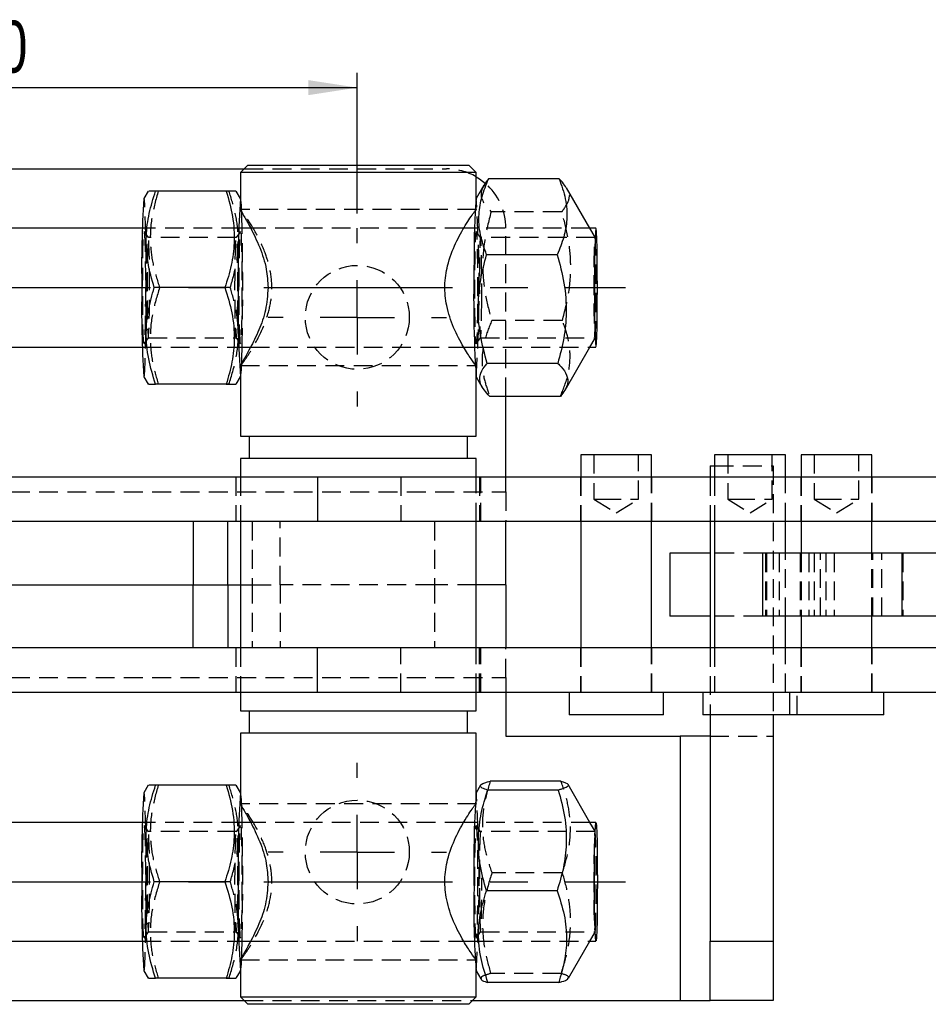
# Model space of a CAD drawing. Extents: x 30 to 368, y 7 to 290.
# Tile 5 of 13: x 161 to 222, y 125 to 191. Entities that reach past the tile are written whole.
import ezdxf

# ---------------------------------------------------------------- set-up
doc = ezdxf.new("R2010")
doc.units = 0
doc.linetypes.add('CENTERX2', pattern=[20.32, 12.7, -2.54, 2.54, -2.54])
doc.linetypes.add('HIDDEN', pattern=[1.905, 1.27, -0.635])
doc.layers.get('0').update_dxf_attribs({"linetype": 'CONTINUOUS'})
doc.styles.add('SLDTEXTSTYLE0', font='TXT', dxfattribs={"width": 0.75})
doc.dimstyles.new('SLDDIMSTYLE2', dxfattribs={"dimtxt": 3.5, "dimasz": 3.302, "dimexe": 0, "dimexo": 0.0625, "dimgap": 0.875, "dimtad": 1, "dimdec": 3, "dimrnd": 1e-09, "dimzin": 12, "dimtxsty": 'SLDTEXTSTYLE0', "dimsah": 1, "dimcen": 0.09, "dimazin": 3, "dimtfac": 1, "dimtdec": 3, "dimtofl": 0, "dimtmove": 0, "dimatfit": 3, "dimtolj": 1, "dimtzin": 12})

# ---------------------------------------------------------------- blocks, each defined once
blk = doc.blocks.new('_D_11')
at = {"color": 179, "linetype": 'CONTINUOUS'}
for p, q in [((143.925, 178.409), (143.925, 187.875)), ((183.925, 178.409), (183.925, 187.875)), ((143.925, 186.875), (183.925, 186.875))]:
    blk.add_line(p, q, dxfattribs=at)
for points in [[(143.925, 186.875), (147.227, 186.367), (147.227, 187.383)], [(183.925, 186.875), (180.623, 187.383), (180.623, 186.367)]]:
    blk.add_solid(points, dxfattribs=at)
at = {"color": 179, "linetype": 'CONTINUOUS', "insert": (157.814, 191.387, -12.97), "char_height": 3.5, "attachment_point": 1, "style": 'SLDTEXTSTYLE0'}
blk.add_mtext('40', dxfattribs=at)
blk = doc.blocks.new('SW_CENTERMARKSYMBOL_6')
at = {"color": 0, "linetype": 'CONTINUOUS'}
for p, q in [((0, 5), (0, 6)), ((0, 0), (0, 2.5)), ((-5, 0), (-6, 0)), ((0, 0), (-2.5, 0)), ((0, 0), (0, -2.5)), ((0, 0), (2.5, 0)), ((5, 0), (6, 0)), ((0, -5), (0, -6))]:
    blk.add_line(p, q, dxfattribs=at)
blk = doc.blocks.new('SW_CENTERMARKSYMBOL_7')
at = {"color": 0, "linetype": 'CONTINUOUS'}
for p, q in [((0, 5), (0, 6)), ((0, 0), (0, 2.5)), ((-5, 0), (-6, 0)), ((0, 0), (-2.5, 0)), ((0, 0), (0, -2.5)), ((0, 0), (2.5, 0)), ((5, 0), (6, 0)), ((0, -5), (0, -6))]:
    blk.add_line(p, q, dxfattribs=at)

msp = doc.modelspace()

# ---------------------------------------------------------------- linework, layer by layer
at = {"color": 7, "linetype": 'CONTINUOUS'}
for p, q in [((176.5596, 181.6592), (176.0596, 181.1593)), ((176.5596, 181.6592), (191.4346, 181.6592)), ((191.9346, 181.1593), (191.4346, 181.6592)), ((137.9249, 181.4093), (176.3096, 181.4093)), ((176.0596, 181.1593), (176.0596, 178.6014)), ((191.9346, 181.1593), (176.0596, 181.1593)), ((191.9346, 179.4186), (191.9346, 181.1593)), ((197.521, 180.7282), (192.7608, 180.7282)), ((169.8491, 179.9092), (169.5577, 179.4039)), ((175.1019, 179.9092), (170.3417, 179.9092)), ((176.0596, 179.4186), (175.7766, 179.9092)), ((192.4447, 180.3032), (191.9261, 179.4039)), ((199.5867, 177.4093), (198.0201, 180.126)), ((169.4553, 177.4093), (78.0283, 177.4093)), ((176.7443, 177.4093), (176.0619, 177.4093)), ((191.8237, 177.4093), (191.0954, 177.4093)), ((199.9923, 177.4093), (199.5847, 177.4093)), ((197.3874, 175.6283), (192.6272, 175.6283)), ((175.0108, 173.4092), (170.2507, 173.4092)), ((78.0283, 169.4093), (169.4553, 169.4093)), ((176.0619, 169.4093), (176.7412, 169.4093)), ((191.0855, 169.4093), (191.8237, 169.4093)), ((197.9179, 166.5153), (199.5867, 169.4093)), ((199.5847, 169.4093), (199.9923, 169.4093)), ((176.0596, 168.2048), (176.0596, 163.4092)), ((197.4277, 168.3093), (192.6676, 168.3093)), ((169.5577, 167.4146), (169.8491, 166.9093)), ((175.7766, 166.9093), (176.0596, 167.3999)), ((191.9261, 167.4146), (192.3425, 166.6925)), ((191.9346, 163.4092), (191.9346, 167.3999)), ((175.1019, 166.9093), (170.3417, 166.9093)), ((197.6017, 166.0903), (192.8416, 166.0903)), ((193.9249, 160.6592), (193.9249, 166.0903)), ((176.0596, 163.4092), (191.9346, 163.4092)), ((176.6471, 163.4092), (176.6471, 161.9093)), ((191.3471, 161.9093), (191.3471, 163.4092)), ((176.0596, 161.9093), (176.0596, 160.6592)), ((183.8045, 161.9093), (176.0596, 161.9093)), ((191.9346, 161.9093), (183.8045, 161.9093)), ((191.9346, 160.6592), (191.9346, 161.9093)), ((198.981, 162.1593), (198.981, 160.6592)), ((203.7435, 162.1593), (198.981, 162.1593)), ((203.7435, 160.6592), (203.7435, 162.1593)), ((207.9864, 162.1593), (207.9864, 160.6592)), ((212.7489, 162.1593), (207.9864, 162.1593)), ((212.7489, 160.6592), (212.7489, 162.1593)), ((213.8165, 162.1593), (213.8165, 160.6592)), ((218.579, 162.1593), (213.8165, 162.1593)), ((218.579, 160.6592), (218.579, 162.1593)), ((207.6749, 161.4093), (207.9864, 161.4093)), ((207.6749, 161.4093), (207.6749, 160.6592)), ((181.2523, 160.6592), (143.6126, 160.6592)), ((181.2523, 160.6592), (181.2523, 157.6593)), ((225.6219, 160.6592), (181.2523, 160.6592)), ((181.2523, 157.6593), (143.6126, 157.6593)), ((172.8767, 157.6593), (172.8767, 153.4093)), ((175.2177, 153.4093), (175.2177, 157.6593)), ((176.0596, 157.6593), (176.0596, 149.1592)), ((225.6219, 157.6593), (181.2523, 157.6593)), ((191.9346, 149.1592), (191.9346, 157.6593)), ((193.9249, 153.4093), (193.9249, 157.6593)), ((198.981, 157.6593), (198.981, 149.1592)), ((203.7435, 149.1592), (203.7435, 157.6593)), ((207.6749, 157.6593), (207.6749, 149.1592)), ((207.9864, 157.6593), (207.9864, 149.1592)), ((212.7489, 155.5343), (212.7489, 157.6593)), ((213.8165, 157.6593), (213.8165, 155.5343)), ((218.579, 155.5343), (218.579, 157.6593)), ((204.9733, 155.5343), (204.9733, 151.2843)), ((207.6749, 155.5343), (204.9733, 155.5343)), ((211.1978, 155.5343), (211.1978, 151.2843)), ((220.5831, 155.5343), (211.1978, 155.5343)), ((220.5831, 155.5343), (220.5831, 151.2843)), ((227.2433, 155.5343), (220.5831, 155.5343)), ((149.7773, 153.4093), (172.8767, 153.4093)), ((172.8767, 153.4093), (175.2177, 153.4093)), ((172.8767, 149.1592), (172.8767, 153.4093)), ((175.2177, 153.4093), (176.0596, 153.4093)), ((175.2177, 153.4093), (175.2177, 149.1592)), ((193.9249, 153.4093), (191.9346, 153.4093)), ((193.9249, 153.4093), (193.9249, 149.1592)), ((207.6749, 151.2843), (204.9733, 151.2843)), ((220.5831, 151.2843), (211.1978, 151.2843)), ((212.7489, 149.1592), (212.7489, 151.2843)), ((213.8165, 151.2843), (213.8165, 149.1592)), ((218.579, 149.1592), (218.579, 151.2843)), ((227.2433, 151.2843), (220.5831, 151.2843)), ((181.2523, 149.1592), (143.6126, 149.1592)), ((181.2523, 146.1593), (181.2523, 149.1592)), ((225.6219, 149.1592), (181.2523, 149.1592)), ((181.2523, 146.1593), (143.6126, 146.1593)), ((176.0596, 146.1593), (176.0596, 144.9092)), ((225.6219, 146.1593), (181.2523, 146.1593)), ((191.9346, 144.9092), (191.9346, 146.1593)), ((193.9249, 146.1593), (193.9249, 143.2092)), ((198.1873, 146.1593), (198.1873, 144.6593)), ((204.5373, 144.6593), (204.5373, 146.1593)), ((207.1927, 146.1593), (207.1927, 144.6593)), ((213.0228, 146.1593), (213.0228, 144.6593)), ((219.3728, 144.6593), (219.3728, 146.1593)), ((176.0596, 144.9092), (191.9346, 144.9092)), ((176.6471, 144.9092), (176.6471, 143.4093)), ((191.3471, 143.4093), (191.3471, 144.9092)), ((204.5373, 144.6593), (198.1873, 144.6593)), ((213.0228, 144.6593), (207.1927, 144.6593)), ((207.6749, 144.6593), (207.6749, 129.4092)), ((211.9249, 144.6593), (211.9249, 129.4092)), ((219.3728, 144.6593), (213.0228, 144.6593)), ((176.0596, 143.4093), (176.0596, 138.6014)), ((183.8045, 143.4093), (176.0596, 143.4093)), ((191.9346, 143.4093), (183.8045, 143.4093)), ((191.9346, 139.4186), (191.9346, 143.4093)), ((193.9249, 143.2092), (205.6749, 143.2092)), ((205.6749, 143.2092), (205.6749, 125.4092)), ((207.6749, 143.2092), (205.6749, 143.2092)), ((169.8491, 139.9092), (169.5577, 139.4039)), ((175.1019, 139.9092), (170.3417, 139.9092)), ((176.0596, 139.4186), (175.7766, 139.9092)), ((192.217, 139.9085), (191.9261, 139.4039)), ((197.6393, 140.1921), (192.8792, 140.1921)), ((199.5867, 137.4092), (198.1197, 139.9531)), ((197.4578, 139.5836), (192.6977, 139.5836)), ((169.4553, 137.4092), (78.0283, 137.4092)), ((176.7443, 137.4092), (176.0619, 137.4092)), ((191.8237, 137.4092), (191.0954, 137.4092)), ((199.9923, 137.4092), (199.5847, 137.4092)), ((175.0108, 133.4092), (170.2507, 133.4092)), ((197.3798, 132.8007), (192.6197, 132.8007)), ((78.0283, 129.4092), (169.4553, 129.4092)), ((176.0619, 129.4092), (176.7412, 129.4092)), ((191.0855, 129.4092), (191.8237, 129.4092)), ((198.1455, 126.91), (199.5867, 129.4092)), ((199.5847, 129.4092), (199.9923, 129.4092)), ((207.6749, 129.4092), (211.9249, 129.4092)), ((207.6749, 125.4092), (207.6749, 129.4092)), ((211.9249, 129.4092), (211.9249, 125.4092)), ((176.0596, 128.2048), (176.0596, 125.6592)), ((169.5577, 127.4146), (169.8491, 126.9093)), ((175.7766, 126.9093), (176.0596, 127.3999)), ((191.9261, 127.4146), (192.2428, 126.8654)), ((191.9346, 125.6592), (191.9346, 127.3999)), ((175.1019, 126.9093), (170.3417, 126.9093)), ((197.4834, 126.6264), (192.7232, 126.6264)), ((137.9249, 125.4092), (176.3096, 125.4092)), ((176.0596, 125.6592), (176.5596, 125.1593)), ((176.0596, 125.6592), (191.9346, 125.6592)), ((191.4346, 125.1593), (191.9346, 125.6592)), ((191.6846, 125.4092), (205.6749, 125.4092)), ((205.6749, 125.4092), (207.6749, 125.4092)), ((211.9249, 125.4092), (207.6749, 125.4092)), ((191.4346, 125.1593), (176.5596, 125.1593))]:
    msp.add_line(p, q, dxfattribs=at)
at = {"color": 7, "linetype": 'HIDDEN'}
for p, q in [((176.3096, 181.4093), (189.9249, 181.4093)), ((175.284, 179.9092), (175.1019, 179.9092)), ((176.068, 179.4039), (176.0596, 179.4186)), ((191.9346, 178.6304), (191.9346, 179.4186)), ((191.9322, 178.6593), (176.0619, 178.6593)), ((176.1014, 178.5993), (176.0953, 178.6014)), ((191.9322, 178.6593), (191.918, 178.6304)), ((197.6949, 178.5092), (192.9348, 178.5092)), ((176.0619, 177.4093), (169.4553, 177.4093)), ((169.8575, 176.7822), (169.567, 177.1975)), ((176.0587, 177.1975), (175.7682, 176.7822)), ((191.0954, 177.4093), (176.7443, 177.4093)), ((199.5847, 177.4093), (191.8237, 177.4093)), ((192.226, 176.7822), (191.9354, 177.1975)), ((193.9249, 166.0903), (193.9249, 177.4093)), ((199.9333, 176.8082), (199.5867, 177.4093)), ((175.771, 176.7843), (169.8547, 176.7843)), ((199.9299, 176.7843), (192.2231, 176.7843)), ((175.375, 173.4092), (175.0108, 173.4092)), ((197.7353, 171.1902), (192.9752, 171.1902)), ((169.567, 169.621), (169.8575, 170.0363)), ((169.8547, 170.0343), (175.771, 170.0343)), ((175.7682, 170.0363), (176.0587, 169.621)), ((191.9354, 169.621), (192.226, 170.0363)), ((192.2231, 170.0343), (199.9299, 170.0343)), ((199.5867, 169.4093), (199.9333, 170.0103)), ((169.4553, 169.4093), (176.0619, 169.4093)), ((176.7412, 169.4093), (191.0855, 169.4093)), ((191.8237, 169.4093), (199.5847, 169.4093)), ((176.0619, 168.1593), (191.9322, 168.1593)), ((191.8966, 168.2204), (191.8928, 168.2191)), ((191.9346, 167.3999), (191.9346, 168.2204)), ((176.0596, 167.3999), (176.068, 167.4146)), ((175.284, 166.9093), (175.1019, 166.9093)), ((199.8623, 162.1593), (199.8623, 159.1593)), ((202.8623, 159.1593), (202.8623, 162.1593)), ((208.8677, 162.1593), (208.8677, 159.1593)), ((211.8677, 159.1593), (211.8677, 162.1593)), ((214.6978, 162.1593), (214.6978, 159.1593)), ((217.6978, 159.1593), (217.6978, 162.1593)), ((207.9864, 161.4093), (211.9249, 161.4093)), ((211.9249, 161.4093), (211.9249, 144.6593)), ((175.7471, 160.6592), (175.7471, 157.6593)), ((176.0596, 160.6592), (176.0596, 157.6593)), ((186.8484, 160.6592), (186.8484, 157.6593)), ((191.9346, 157.6593), (191.9346, 160.6592)), ((192.1543, 160.6592), (192.1543, 157.6593)), ((192.2471, 157.6593), (192.2471, 160.6592)), ((193.9249, 159.6593), (193.9249, 160.6592)), ((198.9623, 160.6592), (198.9623, 157.6593)), ((198.981, 160.6592), (198.981, 157.6593)), ((203.7435, 157.6593), (203.7435, 160.6592)), ((203.7623, 157.6593), (203.7623, 160.6592)), ((207.6749, 160.6592), (207.6749, 157.6593)), ((207.9677, 160.6592), (207.9677, 157.6593)), ((207.9864, 160.6592), (207.9864, 157.6593)), ((212.7489, 157.6593), (212.7489, 160.6592)), ((212.7677, 157.6593), (212.7677, 160.6592)), ((213.7978, 160.6592), (213.7978, 157.6593)), ((213.8165, 160.6592), (213.8165, 157.6593)), ((218.579, 157.6593), (218.579, 160.6592)), ((218.5978, 157.6593), (218.5978, 160.6592)), ((133.9249, 159.6593), (193.9249, 159.6593)), ((193.9249, 159.6593), (193.9249, 157.6593)), ((199.8623, 159.1593), (200.4228, 159.1593)), ((199.8623, 159.1593), (201.3623, 158.258)), ((200.4228, 159.1593), (202.8623, 159.1593)), ((201.3623, 158.258), (202.8623, 159.1593)), ((208.8677, 159.1593), (209.4282, 159.1593)), ((208.8677, 159.1593), (210.3677, 158.258)), ((209.4282, 159.1593), (211.8677, 159.1593)), ((210.3677, 158.258), (211.8677, 159.1593)), ((214.6978, 159.1593), (215.2583, 159.1593)), ((214.6978, 159.1593), (216.1978, 158.258)), ((215.2583, 159.1593), (217.6978, 159.1593)), ((216.1978, 158.258), (217.6978, 159.1593)), ((176.8538, 157.6593), (176.8538, 153.4093)), ((178.7395, 153.4093), (178.7395, 157.6593)), ((189.121, 157.6593), (189.121, 153.4093)), ((211.1978, 155.5343), (207.6749, 155.5343)), ((211.414, 155.5343), (211.414, 151.2843)), ((211.4842, 155.5343), (211.4842, 151.2843)), ((212.3409, 155.5343), (212.3409, 151.2843)), ((212.7489, 151.2843), (212.7489, 155.5343)), ((213.7478, 155.5343), (213.7478, 151.2843)), ((213.8165, 155.5343), (213.8165, 151.2843)), ((214.3244, 155.5343), (214.3244, 151.2843)), ((214.687, 155.5343), (214.687, 151.2843)), ((215.1194, 151.2843), (215.1194, 155.5343)), ((215.4736, 155.5343), (215.4736, 151.2843)), ((216.0384, 155.5343), (216.0384, 151.2843)), ((218.579, 151.2843), (218.579, 155.5343)), ((218.6478, 151.2843), (218.6478, 155.5343)), ((219.2384, 151.2843), (219.2384, 155.5343)), ((220.6631, 155.5343), (220.6631, 151.2843)), ((176.0596, 153.4093), (176.8538, 153.4093)), ((176.8538, 153.4093), (178.7395, 153.4093)), ((176.8538, 153.4093), (176.8538, 149.1592)), ((189.121, 153.4093), (178.7395, 153.4093)), ((178.7395, 153.4093), (178.7395, 149.1592)), ((191.9346, 153.4093), (189.121, 153.4093)), ((189.121, 153.4093), (189.121, 149.1592)), ((211.1978, 151.2843), (207.6749, 151.2843)), ((175.7471, 149.1592), (175.7471, 146.1593)), ((176.0596, 149.1592), (176.0596, 146.1593)), ((186.8484, 146.1593), (186.8484, 149.1592)), ((191.9346, 146.1593), (191.9346, 149.1592)), ((192.1543, 146.1593), (192.1543, 149.1592)), ((192.2471, 146.1593), (192.2471, 149.1592)), ((193.9249, 147.1593), (193.9249, 149.1592)), ((198.9623, 149.1592), (198.9623, 146.1593)), ((198.981, 149.1592), (198.981, 146.1593)), ((203.7435, 146.1593), (203.7435, 149.1592)), ((203.7623, 146.1593), (203.7623, 149.1592)), ((207.6749, 149.1592), (207.6749, 144.6593)), ((207.9677, 149.1592), (207.9677, 146.1593)), ((207.9864, 149.1592), (207.9864, 146.1593)), ((212.7489, 146.1593), (212.7489, 149.1592)), ((212.7677, 146.1593), (212.7677, 149.1592)), ((213.7978, 149.1592), (213.7978, 146.1593)), ((213.8165, 149.1592), (213.8165, 146.1593)), ((218.579, 146.1593), (218.579, 149.1592)), ((218.5978, 146.1593), (218.5978, 149.1592)), ((133.9249, 147.1593), (193.9249, 147.1593)), ((193.9249, 147.1593), (193.9249, 146.1593)), ((213.5427, 144.6593), (213.5427, 146.1593)), ((205.6749, 143.2092), (205.6749, 125.4092)), ((207.6749, 143.2092), (211.9249, 143.2092)), ((175.284, 139.9092), (175.1019, 139.9092)), ((176.068, 139.4039), (176.0596, 139.4186)), ((191.9346, 138.6304), (191.9346, 139.4186)), ((191.9322, 138.6593), (176.0619, 138.6593)), ((176.1014, 138.5993), (176.0953, 138.6014)), ((191.9322, 138.6593), (191.918, 138.6304)), ((176.0619, 137.4092), (169.4553, 137.4092)), ((191.0954, 137.4092), (176.7443, 137.4092)), ((199.5847, 137.4092), (191.8237, 137.4092)), ((199.9333, 136.8082), (199.5867, 137.4092)), ((169.8575, 136.7822), (169.567, 137.1975)), ((175.771, 136.7843), (169.8547, 136.7843)), ((176.0587, 137.1975), (175.7682, 136.7822)), ((192.226, 136.7822), (191.9354, 137.1975)), ((199.9299, 136.7843), (192.2231, 136.7843)), ((197.7428, 134.0178), (192.9827, 134.0178)), ((175.375, 133.4092), (175.0108, 133.4092)), ((169.567, 129.621), (169.8575, 130.0363)), ((169.8547, 130.0342), (175.771, 130.0342)), ((175.7682, 130.0363), (176.0587, 129.621)), ((191.9354, 129.621), (192.226, 130.0363)), ((192.2231, 130.0342), (199.9299, 130.0342)), ((199.5867, 129.4092), (199.9333, 130.0103)), ((169.4553, 129.4092), (176.0619, 129.4092)), ((176.7412, 129.4092), (191.0855, 129.4092)), ((191.8237, 129.4092), (199.5847, 129.4092)), ((176.0619, 128.1592), (191.9322, 128.1592)), ((191.8966, 128.2204), (191.8928, 128.2191)), ((191.9346, 127.3999), (191.9346, 128.2204)), ((176.0596, 127.3999), (176.068, 127.4146)), ((175.284, 126.9093), (175.1019, 126.9093)), ((197.6649, 127.2349), (192.9047, 127.2349)), ((176.3096, 125.4092), (191.6846, 125.4092))]:
    msp.add_line(p, q, dxfattribs=at)
at = {"color": 179, "linetype": 'CENTERX2'}
for p, q in [((76.0283, 173.4092), (201.9923, 173.4092)), ((76.0283, 133.4092), (201.9923, 133.4092))]:
    msp.add_line(p, q, dxfattribs=at)
at = {"color": 7, "linetype": 'CONTINUOUS', "flags": 128}
for points in [[(191.9346, 180.8678), (192.1472, 180.7351), (192.5491, 180.4281)], [(199.8953, 173.4092), (199.8981, 172.452), (199.9064, 171.5504), (199.9197, 170.7568), (199.9372, 170.1173), (199.9579, 169.6692), (199.9806, 169.4384), (200.004, 169.4384), (200.0268, 169.6692), (200.0475, 170.1173), (200.065, 170.7568), (200.0783, 171.5504), (200.0866, 172.452), (200.0894, 173.4092), (200.0866, 174.3665), (200.0783, 175.2681), (200.065, 176.0617), (200.0475, 176.7012), (200.0268, 177.1493), (200.004, 177.3801), (199.9806, 177.3801), (199.9579, 177.1493), (199.9372, 176.7012), (199.9197, 176.0617), (199.9064, 175.2681), (199.8981, 174.3665), (199.8953, 173.4092)], [(199.8953, 133.4092), (199.8981, 134.3665), (199.9064, 135.2681), (199.9197, 136.0617), (199.9372, 136.7012), (199.9579, 137.1493), (199.9806, 137.3801), (200.004, 137.3801), (200.0268, 137.1493), (200.0475, 136.7012), (200.065, 136.0617), (200.0783, 135.2681), (200.0866, 134.3665), (200.0894, 133.4092), (200.0866, 132.452), (200.0783, 131.5504), (200.065, 130.7568), (200.0475, 130.1173), (200.0268, 129.6692), (200.004, 129.4384), (199.9806, 129.4384), (199.9579, 129.6692), (199.9372, 130.1173), (199.9197, 130.7568), (199.9064, 131.5504), (199.8981, 132.452), (199.8953, 133.4092)]]:
    msp.add_lwpolyline(points, dxfattribs=at)
at = {"color": 7, "linetype": 'HIDDEN', "flags": 128}
for points in [[(169.5577, 167.4146), (169.5638, 167.4093), (169.5922, 167.5245), (169.6195, 167.866), (169.6447, 168.4204), (169.6667, 169.1666), (169.6848, 170.0758), (169.6983, 171.1132), (169.7066, 172.2387), (169.7094, 173.4092), (169.7066, 174.5798), (169.6983, 175.7054), (169.6848, 176.7427), (169.6667, 177.6519), (169.6447, 178.3981), (169.6195, 178.9525), (169.5922, 179.294), (169.5638, 179.4093), (169.5577, 179.4039)], [(176.1342, 178.6173), (176.1176, 178.9525), (176.0903, 179.294), (176.0619, 179.4093), (176.0596, 179.4085)], [(169.6558, 173.4092), (169.6531, 172.5021), (169.6452, 171.6477), (169.6326, 170.8956), (169.616, 170.2897), (169.5964, 169.865), (169.5749, 169.6463), (169.5527, 169.6463), (169.5312, 169.865), (169.5116, 170.2897), (169.495, 170.8956), (169.4824, 171.6477), (169.4745, 172.5021), (169.4718, 173.4092), (169.4745, 174.3164), (169.4824, 175.1708), (169.495, 175.9229), (169.5116, 176.5288), (169.5312, 176.9535), (169.5527, 177.1722), (169.5749, 177.1722), (169.5964, 176.9535), (169.616, 176.5288), (169.6326, 175.9229), (169.6452, 175.1708), (169.6531, 174.3164), (169.6558, 173.4092)], [(176.1539, 173.4092), (176.1512, 172.5021), (176.1433, 171.6477), (176.1307, 170.8956), (176.1141, 170.2897), (176.0945, 169.865), (176.073, 169.6463), (176.0508, 169.6463), (176.0293, 169.865), (176.0096, 170.2897), (175.9931, 170.8956), (175.9805, 171.6477), (175.9726, 172.5021), (175.9699, 173.4092), (175.9726, 174.3164), (175.9805, 175.1708), (175.9931, 175.9229), (176.0096, 176.5288), (176.0293, 176.9535), (176.0508, 177.1722), (176.073, 177.1722), (176.0945, 176.9535), (176.1141, 176.5288), (176.1307, 175.9229), (176.1433, 175.1708), (176.1512, 174.3164), (176.1539, 173.4092)], [(192.0201, 172.2886), (192.011, 171.4545), (191.9974, 170.7341), (191.98, 170.1692), (191.9597, 169.7925), (191.938, 169.626), (191.9158, 169.6795), (191.8946, 169.9496), (191.8756, 170.4208), (191.8599, 171.0657), (191.8484, 171.8468), (191.8418, 172.7187), (191.8404, 173.6308), (191.8444, 174.5299), (191.8534, 175.364), (191.8671, 176.0844), (191.8845, 176.6493), (191.9047, 177.026), (191.9265, 177.1925), (191.9486, 177.139), (191.9698, 176.8689), (191.9888, 176.3977), (192.0045, 175.7528), (192.016, 174.9717), (192.0226, 174.0998), (192.024, 173.1877), (192.0201, 172.2886)], [(169.9366, 173.4092), (169.9338, 174.2828), (169.9256, 175.0968), (169.9126, 175.7957), (169.8956, 176.3321), (169.8759, 176.6692), (169.8547, 176.7843), (169.8335, 176.6692), (169.8138, 176.3321), (169.7968, 175.7957), (169.7838, 175.0968), (169.7756, 174.2828), (169.7728, 173.4092), (169.7756, 172.5357), (169.7838, 171.7218), (169.7968, 171.0228), (169.8138, 170.4864), (169.8335, 170.1493), (169.8547, 170.0343), (169.8759, 170.1493), (169.8956, 170.4864), (169.9126, 171.0228), (169.9256, 171.7218), (169.9338, 172.5357), (169.9366, 173.4092)], [(175.6891, 173.4092), (175.6919, 174.2828), (175.7001, 175.0968), (175.7131, 175.7957), (175.7301, 176.3321), (175.7498, 176.6692), (175.771, 176.7843), (175.7922, 176.6692), (175.8119, 176.3321), (175.8289, 175.7957), (175.8419, 175.0968), (175.8501, 174.2828), (175.8529, 173.4092), (175.8501, 172.5357), (175.8419, 171.7218), (175.8289, 171.0228), (175.8119, 170.4864), (175.7922, 170.1493), (175.771, 170.0343), (175.7498, 170.1493), (175.7301, 170.4864), (175.7131, 171.0228), (175.7001, 171.7218), (175.6919, 172.5357), (175.6891, 173.4092)], [(192.3013, 172.4114), (192.3049, 173.2799), (192.303, 174.1572), (192.2956, 174.9835), (192.2832, 175.7025), (192.2667, 176.2653), (192.2473, 176.6334), (192.2263, 176.7818), (192.205, 176.7003), (192.1849, 176.3946), (192.1675, 175.8855), (192.1538, 175.2075), (192.1449, 174.4071), (192.1413, 173.5386), (192.1418, 172.9975)], [(199.9055, 170.1594), (199.9267, 170.0098), (199.9482, 170.0919), (199.9684, 170.4001), (199.9859, 170.9133), (199.9997, 171.5966), (200.0087, 172.4035), (200.0123, 173.2789), (200.0103, 174.1631), (200.0029, 174.996), (199.9904, 175.7208), (199.9738, 176.288), (199.9543, 176.6591), (199.933, 176.8087), (199.9116, 176.7266), (199.8914, 176.4184), (199.8738, 175.9052), (199.86, 175.2219), (199.851, 174.415), (199.8474, 173.5396), (199.8494, 172.6554), (199.8569, 171.8225), (199.8693, 171.0977), (199.8859, 170.5305), (199.9055, 170.1594)], [(199.9057, 170.1851), (199.9267, 170.0367), (199.948, 170.1182), (199.9681, 170.4239), (199.9855, 170.9331), (199.9992, 171.611), (200.0081, 172.4114), (200.0117, 173.2799), (200.0097, 174.1572), (200.0023, 174.9835), (199.9899, 175.7025), (199.9735, 176.2653), (199.9541, 176.6334), (199.933, 176.7818), (199.9117, 176.7003), (199.8917, 176.3946), (199.8742, 175.8855), (199.8606, 175.2075), (199.8516, 174.4071), (199.848, 173.5386), (199.85, 172.6613), (199.8574, 171.835), (199.8698, 171.116), (199.8862, 170.5532), (199.9057, 170.1851)], [(192.1715, 170.7904), (192.1795, 170.5532), (192.1989, 170.1851), (192.22, 170.0367), (192.2413, 170.1182), (192.2613, 170.4239), (192.2788, 170.9331), (192.2924, 171.611), (192.3013, 172.4114)], [(176.0596, 167.41), (176.0619, 167.4093), (176.0903, 167.5245), (176.1176, 167.866), (176.1343, 168.2046)], [(169.5577, 127.4146), (169.5638, 127.4092), (169.5922, 127.5245), (169.6195, 127.866), (169.6447, 128.4204), (169.6667, 129.1666), (169.6848, 130.0758), (169.6983, 131.1131), (169.7066, 132.2387), (169.7094, 133.4092), (169.7066, 134.5798), (169.6983, 135.7054), (169.6848, 136.7427), (169.6667, 137.6519), (169.6447, 138.3981), (169.6195, 138.9525), (169.5922, 139.294), (169.5638, 139.4092), (169.5577, 139.4039)], [(176.1342, 138.6173), (176.1176, 138.9525), (176.0903, 139.294), (176.0619, 139.4092), (176.0596, 139.4085)], [(169.6558, 133.4092), (169.6531, 132.5021), (169.6452, 131.6477), (169.6326, 130.8956), (169.616, 130.2897), (169.5964, 129.865), (169.5749, 129.6463), (169.5527, 129.6463), (169.5312, 129.865), (169.5116, 130.2897), (169.495, 130.8956), (169.4824, 131.6477), (169.4745, 132.5021), (169.4718, 133.4092), (169.4745, 134.3164), (169.4824, 135.1708), (169.495, 135.9229), (169.5116, 136.5288), (169.5312, 136.9535), (169.5527, 137.1722), (169.5749, 137.1722), (169.5964, 136.9535), (169.616, 136.5288), (169.6326, 135.9229), (169.6452, 135.1708), (169.6531, 134.3164), (169.6558, 133.4092)], [(169.9366, 133.4092), (169.9338, 134.2828), (169.9256, 135.0967), (169.9126, 135.7957), (169.8956, 136.3321), (169.8759, 136.6693), (169.8547, 136.7843), (169.8335, 136.6693), (169.8138, 136.3321), (169.7968, 135.7957), (169.7838, 135.0967), (169.7756, 134.2828), (169.7728, 133.4092), (169.7756, 132.5357), (169.7838, 131.7217), (169.7968, 131.0228), (169.8138, 130.4864), (169.8335, 130.1493), (169.8547, 130.0342), (169.8759, 130.1493), (169.8956, 130.4864), (169.9126, 131.0228), (169.9256, 131.7217), (169.9338, 132.5357), (169.9366, 133.4092)], [(175.6891, 133.4092), (175.6919, 134.2828), (175.7001, 135.0967), (175.7131, 135.7957), (175.7301, 136.3321), (175.7498, 136.6693), (175.771, 136.7843), (175.7922, 136.6693), (175.8119, 136.3321), (175.8289, 135.7957), (175.8419, 135.0967), (175.8501, 134.2828), (175.8529, 133.4092), (175.8501, 132.5357), (175.8419, 131.7217), (175.8289, 131.0228), (175.8119, 130.4864), (175.7922, 130.1493), (175.771, 130.0342), (175.7498, 130.1493), (175.7301, 130.4864), (175.7131, 131.0228), (175.7001, 131.7217), (175.6919, 132.5357), (175.6891, 133.4092)], [(176.1539, 133.4092), (176.1512, 132.5021), (176.1433, 131.6477), (176.1307, 130.8956), (176.1141, 130.2897), (176.0945, 129.865), (176.073, 129.6463), (176.0508, 129.6463), (176.0293, 129.865), (176.0096, 130.2897), (175.9931, 130.8956), (175.9805, 131.6477), (175.9726, 132.5021), (175.9699, 133.4092), (175.9726, 134.3164), (175.9805, 135.1708), (175.9931, 135.9229), (176.0096, 136.5288), (176.0293, 136.9535), (176.0508, 137.1722), (176.073, 137.1722), (176.0945, 136.9535), (176.1141, 136.5288), (176.1307, 135.9229), (176.1433, 135.1708), (176.1512, 134.3164), (176.1539, 133.4092)], [(192.0239, 133.7166), (192.023, 132.8035), (192.0168, 131.9256), (192.0058, 131.1339), (191.9904, 130.4745), (191.9717, 129.9856), (191.9507, 129.6957), (191.9286, 129.6217), (191.9067, 129.7677), (191.8863, 130.1254), (191.8686, 130.6739), (191.8545, 131.3814), (191.845, 132.2067), (191.8406, 133.1019), (191.8414, 134.015), (191.8476, 134.8929), (191.8587, 135.6846), (191.874, 136.344), (191.8927, 136.8329), (191.9138, 137.1228), (191.9359, 137.1968), (191.9578, 137.0508), (191.9782, 136.6931), (191.9959, 136.1446), (192.0099, 135.4371), (192.0194, 134.6118), (192.0239, 133.7166)], [(192.226, 136.7822), (192.2165, 136.7731), (192.1956, 136.5877), (192.1766, 136.1857), (192.1607, 135.5944), (192.1491, 134.8542), (192.1426, 134.0156), (192.1415, 133.1356), (192.146, 132.2743), (192.1558, 131.4903), (192.1701, 130.8371), (192.1881, 130.3592), (192.2084, 130.0892), (192.2298, 130.0454), (192.2507, 130.2308), (192.2697, 130.6328), (192.2855, 131.2241), (192.2971, 131.9643), (192.3037, 132.8029), (192.3047, 133.6829), (192.3047, 133.6829)], [(199.9366, 130.0185), (199.9576, 130.2054), (199.9768, 130.6107), (199.9928, 131.2067), (200.0045, 131.9527), (200.0111, 132.7981), (200.0121, 133.6851), (200.0076, 134.5532), (199.9978, 135.3435), (199.9833, 136.0019), (199.9652, 136.4836), (199.9447, 136.7558), (199.9232, 136.8), (199.9021, 136.6131), (199.8829, 136.2078), (199.867, 135.6118), (199.8553, 134.8658), (199.8487, 134.0204), (199.8476, 133.1334), (199.8521, 132.2653), (199.862, 131.475), (199.8764, 130.8166), (199.8945, 130.3349), (199.915, 130.0627), (199.9366, 130.0185)], [(199.9365, 130.0454), (199.9574, 130.2308), (199.9764, 130.6328), (199.9923, 131.2241), (200.0039, 131.9643), (200.0104, 132.8029), (200.0115, 133.6829), (200.007, 134.5442), (199.9972, 135.3282), (199.9829, 135.9814), (199.9649, 136.4593), (199.9446, 136.7293), (199.9232, 136.7731), (199.9023, 136.5877), (199.8833, 136.1857), (199.8675, 135.5944), (199.8559, 134.8542), (199.8493, 134.0156), (199.8483, 133.1356), (199.8528, 132.2743), (199.8625, 131.4903), (199.8768, 130.8371), (199.8948, 130.3592), (199.9152, 130.0892), (199.9365, 130.0454)], [(176.0596, 127.41), (176.0619, 127.4092), (176.0903, 127.5245), (176.1176, 127.866), (176.1343, 128.2046)]]:
    msp.add_lwpolyline(points, dxfattribs=at)
at = {"color": 7, "linetype": 'HIDDEN'}
for centre in [(183.9249, 171.4093), (183.9249, 135.4093)]:
    msp.add_circle(centre, 3.5, dxfattribs=at)
for centre, radius, start, end in [((189.9249, 177.4093), 4, 59.840474, 90), ((189.9249, 177.4093), 4, 0, 49.000353), ((103.8458, 173.4092), 88.2841, 356.106484, 3.893516), ((-33.353, 173.4092), 209.5615, 358.906302, 1.093698), ((103.8125, 133.4092), 88.3173, 356.107953, 3.892047), ((-33.353, 133.4092), 209.5615, 358.906302, 1.093698)]:
    msp.add_arc(centre, radius, start, end, dxfattribs=at)
at = {"color": 7, "linetype": 'CONTINUOUS'}
for centre, radius, start, end in [((235.7314, 174.8656), 66.3291, 176.076665, 181.258114), ((239.513, 174.8921), 63.614, 175.928806, 181.335729), ((237.0374, 175.8705), 45.2494, 175.521346, 180.870401), ((114.9106, 176.1772), 61.2722, 1.152171, 2.282323), ((277.8871, 172.7711), 86.1277, 178.395184, 183.565691), ((235.7313, 171.9529), 66.3291, 178.741887, 183.923335), ((239.5131, 171.9264), 63.6141, 178.664274, 184.071192), ((114.8535, 170.6427), 61.3293, 357.721678, 358.847602), ((235.7313, 134.8656), 66.3291, 176.076665, 181.258113), ((239.5131, 134.8921), 63.6141, 175.928808, 181.335726), ((262.9319, 134.6393), 71.1655, 176.161084, 181.382095), ((114.9109, 136.1772), 61.2719, 1.152166, 2.282325), ((235.7314, 131.9529), 66.3291, 178.741886, 183.923335), ((239.513, 131.9264), 63.614, 178.664271, 184.071194), ((247.9373, 131.5836), 56.1661, 178.633747, 184.256834), ((114.8538, 130.6427), 61.329, 357.721674, 358.8476)]:
    msp.add_arc(centre, radius, start, end, dxfattribs=at)
for points, knots in [([(192.6272, 175.6283), (192.4712, 176.0709), (192.1557, 176.9658), (192.0665, 178.2916), (192.2817, 179.5591), (192.6001, 180.3361), (192.7608, 180.7282)], [0, 0, 0, 0, 0.2646023, 0.5349423, 0.7653404, 1, 1, 1, 1]), ([(192.7608, 180.7282), (192.6934, 180.6537), (192.565, 180.5118), (192.5023, 180.3657), (192.4725, 180.2963)], [0, 0, 0, 0, 0.5252884, 1, 1, 1, 1]), ([(197.521, 180.7282), (197.677, 180.2856), (197.9925, 179.3907), (198.0817, 178.0648), (197.8665, 176.7974), (197.5481, 176.0203), (197.3874, 175.6283)], [0, 0, 0, 0, 0.2646023, 0.53494209, 0.76534016, 1, 1, 1, 1]), ([(197.9906, 180.1202), (197.9194, 180.2487), (197.8056, 180.4542), (197.5985, 180.6536), (197.521, 180.7282)], [0, 0, 0, 0, 0.625714, 1, 1, 1, 1]), ([(170.2507, 173.4092), (170.091, 173.9734), (169.768, 175.1139), (169.6677, 176.8038), (169.8723, 178.4192), (170.1843, 179.4095), (170.3417, 179.9092)], [0, 0, 0, 0, 0.26460243, 0.53494229, 0.76534038, 1, 1, 1, 1]), ([(170.3417, 179.9092), (170.2792, 179.9092), (170.0639, 179.9092), (169.8475, 179.9092), (169.8807, 179.9092), (169.8907, 179.9092)], [0, 0, 0, 0, 0.2224514, 0.7659772, 1, 1, 1, 1]), ([(175.1019, 179.9092), (175.2616, 179.3451), (175.5845, 178.2046), (175.6848, 176.5147), (175.4802, 174.8993), (175.1682, 173.909), (175.0108, 173.4092)], [0, 0, 0, 0, 0.2646021, 0.5349423, 0.7653402, 1, 1, 1, 1]), ([(175.7418, 179.9092), (175.7402, 179.9092), (175.7363, 179.9092), (175.4405, 179.9092), (175.177, 179.9092), (175.1019, 179.9092)], [0, 0, 0, 0, 0.3241099, 0.8072003, 1, 1, 1, 1]), ([(176.0953, 178.6014), (176.0855, 178.6096), (176.049, 178.6402), (176.2884, 178.2331), (176.7527, 177.4194), (177.3502, 176.2002), (177.8312, 174.7921), (177.8921, 173.8245), (177.9182, 173.4092)], [0, 0, 0, 0, 0.0654979, 0.24352967, 0.43272441, 0.65168017, 0.85051948, 1, 1, 1, 1]), ([(191.8928, 168.2191), (191.8948, 168.2066), (191.9009, 168.1696), (191.5955, 168.5896), (191.0626, 169.4144), (190.4099, 170.6364), (189.9125, 172.0826), (189.7664, 173.5542), (189.9878, 175.0366), (190.5359, 176.4471), (191.1134, 177.4765), (191.5229, 178.1155), (191.8277, 178.5513), (191.8934, 178.6191), (191.9322, 178.6593)], [0, 0, 0, 0, 0.0444742, 0.1314503, 0.2240393, 0.3312379, 0.4280018, 0.5081393, 0.5883182, 0.6907335, 0.7950794, 0.8530497, 0.9131969, 1, 1, 1, 1]), ([(192.6676, 168.3093), (192.4965, 168.9446), (192.1505, 170.2288), (192.016, 172.1315), (192.1879, 173.9505), (192.4799, 175.0656), (192.6272, 175.6283)], [0, 0, 0, 0, 0.2646022, 0.5349424, 0.7653403, 1, 1, 1, 1]), ([(197.3874, 175.6283), (197.5585, 174.993), (197.9045, 173.7088), (198.039, 171.8061), (197.867, 169.9871), (197.575, 168.872), (197.4277, 168.3093)], [0, 0, 0, 0, 0.26460219, 0.53494201, 0.76534014, 1, 1, 1, 1]), ([(170.3417, 166.9093), (170.1662, 167.4734), (169.8113, 168.6139), (169.6637, 170.3038), (169.823, 171.9192), (170.1073, 172.9095), (170.2507, 173.4092)], [0, 0, 0, 0, 0.2646022, 0.5349421, 0.7653403, 1, 1, 1, 1]), ([(175.0108, 173.4092), (175.1864, 172.8451), (175.5412, 171.7046), (175.6889, 170.0147), (175.5295, 168.3993), (175.2453, 167.409), (175.1019, 166.9093)], [0, 0, 0, 0, 0.2646022, 0.5349423, 0.7653403, 1, 1, 1, 1]), ([(177.9182, 173.4092), (177.8784, 172.8959), (177.7992, 171.8727), (177.2799, 170.4698), (176.6727, 169.2403), (176.1438, 168.3503), (176.1039, 168.2482), (176.087, 168.2048)], [0, 0, 0, 0, 0.1849771, 0.3687163, 0.580631, 0.8220139, 1, 1, 1, 1]), ([(192.8416, 166.0903), (192.5872, 166.3727), (192.1665, 166.8397), (192.1492, 167.5171), (192.3802, 167.9726), (192.6038, 168.2346), (192.6676, 168.3093)], [0, 0, 0, 0, 0.38564386, 0.63774916, 0.89666671, 1, 1, 1, 1]), ([(197.4277, 168.3093), (197.5032, 168.2346), (197.7632, 167.9773), (198.0682, 167.522), (198.1627, 166.8444), (197.8118, 166.3727), (197.6017, 166.0903)], [0, 0, 0, 0, 0.1033337, 0.3558137, 0.6143543, 1, 1, 1, 1]), ([(169.8882, 166.9093), (169.8786, 166.9093), (169.8447, 166.9093), (170.06, 166.9093), (170.2792, 166.9093), (170.3417, 166.9093)], [0, 0, 0, 0, 0.2201497, 0.7775453, 1, 1, 1, 1]), ([(175.1019, 166.9093), (175.177, 166.9093), (175.4358, 166.9093), (175.7334, 166.9093), (175.7384, 166.9093), (175.7405, 166.9093)], [0, 0, 0, 0, 0.192795, 0.66386, 1, 1, 1, 1]), ([(170.2507, 133.4092), (170.091, 133.9734), (169.768, 135.1139), (169.6677, 136.8038), (169.8723, 138.4192), (170.1843, 139.4095), (170.3417, 139.9092)], [0, 0, 0, 0, 0.2646023, 0.5349424, 0.7653403, 1, 1, 1, 1]), ([(170.3417, 139.9092), (170.2792, 139.9092), (170.0639, 139.9092), (169.8475, 139.9092), (169.8807, 139.9092), (169.8907, 139.9092)], [0, 0, 0, 0, 0.2224514, 0.7659772, 1, 1, 1, 1]), ([(175.1019, 139.9092), (175.2616, 139.3451), (175.5845, 138.2046), (175.6848, 136.5147), (175.4802, 134.8993), (175.1682, 133.909), (175.0108, 133.4092)], [0, 0, 0, 0, 0.2646022, 0.5349422, 0.7653404, 1, 1, 1, 1]), ([(175.7418, 139.9092), (175.7402, 139.9092), (175.7363, 139.9092), (175.4405, 139.9092), (175.177, 139.9092), (175.1019, 139.9092)], [0, 0, 0, 0, 0.3241099, 0.8072003, 1, 1, 1, 1]), ([(192.6977, 139.5836), (192.6341, 139.6041), (192.4154, 139.6747), (192.1833, 139.7995), (192.1973, 139.9853), (192.6238, 140.1147), (192.8792, 140.1921)], [0, 0, 0, 0, 0.1033338, 0.3558138, 0.6143542, 1, 1, 1, 1]), ([(197.6393, 140.1921), (197.8485, 140.1147), (198.1943, 139.9866), (198.1031, 139.8009), (197.7991, 139.6759), (197.5335, 139.6041), (197.4578, 139.5836)], [0, 0, 0, 0, 0.3856438, 0.6377491, 0.8966666, 1, 1, 1, 1]), ([(192.6197, 132.8007), (192.4588, 133.3894), (192.1336, 134.5796), (192.0299, 136.343), (192.2312, 138.0287), (192.5412, 139.0621), (192.6977, 139.5836)], [0, 0, 0, 0, 0.2646022, 0.5349422, 0.7653404, 1, 1, 1, 1]), ([(197.4578, 139.5836), (197.6187, 138.9949), (197.9439, 137.8047), (198.0476, 136.0413), (197.8462, 134.3556), (197.5362, 133.3222), (197.3798, 132.8007)], [0, 0, 0, 0, 0.2646023, 0.5349422, 0.7653402, 1, 1, 1, 1]), ([(176.0953, 138.6014), (176.0855, 138.6096), (176.049, 138.6402), (176.2884, 138.2331), (176.7527, 137.4194), (177.3502, 136.2002), (177.8312, 134.7921), (177.8921, 133.8245), (177.9182, 133.4092)], [0, 0, 0, 0, 0.0654979, 0.2435297, 0.4327244, 0.6516803, 0.8505195, 1, 1, 1, 1]), ([(191.8928, 128.2191), (191.8948, 128.2066), (191.9009, 128.1696), (191.5955, 128.5896), (191.0626, 129.4144), (190.4099, 130.6364), (189.9125, 132.0826), (189.7664, 133.5542), (189.9878, 135.0366), (190.5359, 136.4471), (191.1134, 137.4765), (191.5229, 138.1155), (191.8277, 138.5513), (191.8934, 138.6191), (191.9322, 138.6593)], [0, 0, 0, 0, 0.0444742, 0.1314503, 0.2240392, 0.331238, 0.4280019, 0.5081394, 0.5883183, 0.6907334, 0.7950794, 0.8530497, 0.9131969, 1, 1, 1, 1]), ([(170.3417, 126.9093), (170.1662, 127.4734), (169.8113, 128.6139), (169.6637, 130.3038), (169.823, 131.9192), (170.1073, 132.9095), (170.2507, 133.4092)], [0, 0, 0, 0, 0.2646021, 0.5349422, 0.7653401, 1, 1, 1, 1]), ([(175.0108, 133.4092), (175.1864, 132.8451), (175.5412, 131.7046), (175.6889, 130.0147), (175.5295, 128.3993), (175.2453, 127.409), (175.1019, 126.9093)], [0, 0, 0, 0, 0.26460235, 0.53494221, 0.76534038, 1, 1, 1, 1]), ([(177.9182, 133.4092), (177.8784, 132.8959), (177.7992, 131.8727), (177.2799, 130.4698), (176.6727, 129.2403), (176.1438, 128.3503), (176.1039, 128.2482), (176.087, 128.2048)], [0, 0, 0, 0, 0.1849771, 0.3687165, 0.5806309, 0.822014, 1, 1, 1, 1]), ([(192.7232, 126.6264), (192.5466, 127.1623), (192.1895, 128.2457), (192.0386, 129.8509), (192.1949, 131.3853), (192.4772, 132.3261), (192.6197, 132.8007)], [0, 0, 0, 0, 0.26460229, 0.53494215, 0.76534038, 1, 1, 1, 1]), ([(197.3798, 132.8007), (197.5564, 132.2649), (197.9135, 131.1815), (198.0644, 129.5763), (197.9082, 128.0418), (197.6258, 127.1011), (197.4834, 126.6264)], [0, 0, 0, 0, 0.2646022, 0.5349423, 0.7653403, 1, 1, 1, 1]), ([(169.8882, 126.9093), (169.8786, 126.9093), (169.8447, 126.9093), (170.06, 126.9093), (170.2792, 126.9093), (170.3417, 126.9093)], [0, 0, 0, 0, 0.2201497, 0.7775453, 1, 1, 1, 1]), ([(175.1019, 126.9093), (175.177, 126.9093), (175.4358, 126.9093), (175.7334, 126.9093), (175.7384, 126.9093), (175.7405, 126.9093)], [0, 0, 0, 0, 0.192795, 0.66386, 1, 1, 1, 1]), ([(192.2609, 126.8658), (192.2588, 126.8591), (192.2405, 126.799), (192.4439, 126.7187), (192.6612, 126.6469), (192.7232, 126.6264)], [0, 0, 0, 0, 0.0832812, 0.738503, 1, 1, 1, 1]), ([(197.4834, 126.6264), (197.5582, 126.6469), (197.8157, 126.7175), (198.0893, 126.8124), (198.1003, 126.8873), (198.1037, 126.9102)], [0, 0, 0, 0, 0.22126318, 0.76188517, 1, 1, 1, 1])]:
    msp.add_open_spline(points, degree=3, knots=knots, dxfattribs=at)
at = {"color": 7, "linetype": 'HIDDEN'}
for points, knots in [([(170.5238, 179.9092), (170.3641, 179.3451), (170.0412, 178.2046), (169.9409, 176.5147), (170.1455, 174.8993), (170.4575, 173.909), (170.6149, 173.4092)], [0, 0, 0, 0, 0.26460219, 0.53494225, 0.76534017, 1, 1, 1, 1]), ([(175.375, 173.4092), (175.5347, 173.9734), (175.8577, 175.1139), (175.958, 176.8038), (175.7534, 178.4192), (175.4414, 179.4095), (175.284, 179.9092)], [0, 0, 0, 0, 0.2646024, 0.5349422, 0.7653404, 1, 1, 1, 1]), ([(192.4725, 180.2963), (192.4036, 180.1792), (192.2225, 179.8716), (192.2661, 179.2627), (192.6844, 178.7913), (192.9348, 178.5092)], [0, 0, 0, 0, 0.198057, 0.5199123, 1, 1, 1, 1]), ([(197.6949, 178.5092), (197.8982, 178.7912), (198.2344, 179.2576), (198.2134, 179.8071), (198.0358, 180.0566), (197.9906, 180.1202)], [0, 0, 0, 0, 0.5327168, 0.8809674, 1, 1, 1, 1]), ([(176.087, 168.2048), (176.0782, 168.1876), (176.0249, 168.084), (176.2404, 168.3684), (176.6769, 169.0058), (177.3339, 170.1231), (177.944, 171.5426), (178.2259, 173.1159), (178.1163, 174.5292), (177.7056, 175.8738), (177.093, 177.1394), (176.4459, 178.1658), (176.226, 178.4593), (176.128, 178.5902)], [0, 0, 0, 0, 0.01843087, 0.11100715, 0.20338907, 0.30793876, 0.42823177, 0.5144224, 0.60088259, 0.68368161, 0.78306424, 0.90323539, 1, 1, 1, 1]), ([(192.9348, 178.5092), (192.7707, 177.8739), (192.4389, 176.5897), (192.3254, 174.687), (192.5174, 172.868), (192.8216, 171.7529), (192.9752, 171.1902)], [0, 0, 0, 0, 0.2646024, 0.5349422, 0.7653403, 1, 1, 1, 1]), ([(197.7353, 171.1902), (197.8994, 171.8255), (198.2312, 173.1097), (198.3447, 175.0124), (198.1527, 176.8314), (197.8485, 177.9465), (197.6949, 178.5092)], [0, 0, 0, 0, 0.2646022, 0.5349422, 0.7653401, 1, 1, 1, 1]), ([(170.6149, 173.4092), (170.4393, 172.8451), (170.0845, 171.7046), (169.9368, 170.0147), (170.0962, 168.3993), (170.3804, 167.409), (170.5238, 166.9093)], [0, 0, 0, 0, 0.2646022, 0.5349423, 0.7653403, 1, 1, 1, 1]), ([(175.284, 166.9093), (175.4595, 167.4734), (175.8144, 168.6139), (175.962, 170.3038), (175.8027, 171.9192), (175.5184, 172.9095), (175.375, 173.4092)], [0, 0, 0, 0, 0.26460222, 0.53494221, 0.76534036, 1, 1, 1, 1]), ([(192.9752, 171.1902), (192.7959, 170.7476), (192.4336, 169.8527), (192.2749, 168.5269), (192.4236, 167.2594), (192.7014, 166.4824), (192.8416, 166.0903)], [0, 0, 0, 0, 0.2646023, 0.5349422, 0.7653402, 1, 1, 1, 1]), ([(197.6017, 166.0903), (197.7809, 166.5329), (198.1433, 167.4278), (198.302, 168.7537), (198.1532, 170.0211), (197.8754, 170.7982), (197.7353, 171.1902)], [0, 0, 0, 0, 0.2646023, 0.5349423, 0.7653404, 1, 1, 1, 1]), ([(170.5238, 139.9092), (170.3641, 139.3451), (170.0412, 138.2046), (169.9409, 136.5147), (170.1455, 134.8993), (170.4575, 133.909), (170.6149, 133.4092)], [0, 0, 0, 0, 0.26460222, 0.5349422, 0.76534036, 1, 1, 1, 1]), ([(175.375, 133.4092), (175.5347, 133.9734), (175.8577, 135.1139), (175.958, 136.8038), (175.7534, 138.4192), (175.4414, 139.4095), (175.284, 139.9092)], [0, 0, 0, 0, 0.26460223, 0.5349423, 0.76534024, 1, 1, 1, 1]), ([(192.8792, 140.1921), (192.7205, 139.6562), (192.3998, 138.5728), (192.3027, 136.9676), (192.5104, 135.4332), (192.8243, 134.4924), (192.9827, 134.0178)], [0, 0, 0, 0, 0.2646023, 0.5349423, 0.7653403, 1, 1, 1, 1]), ([(197.7428, 134.0178), (197.9015, 134.5536), (198.2222, 135.637), (198.3193, 137.2422), (198.1116, 138.7767), (197.7977, 139.7174), (197.6393, 140.1921)], [0, 0, 0, 0, 0.2646023, 0.5349421, 0.7653403, 1, 1, 1, 1]), ([(176.087, 128.2048), (176.0782, 128.1876), (176.0249, 128.084), (176.2404, 128.3684), (176.6769, 129.0058), (177.3339, 130.1231), (177.944, 131.5426), (178.2259, 133.1159), (178.1163, 134.5292), (177.7056, 135.8738), (177.093, 137.1394), (176.4459, 138.1658), (176.226, 138.4593), (176.128, 138.5902)], [0, 0, 0, 0, 0.0184309, 0.1110072, 0.2033891, 0.3079388, 0.4282318, 0.5144223, 0.6008826, 0.6836817, 0.7830642, 0.9032354, 1, 1, 1, 1]), ([(192.9827, 134.0178), (192.8083, 133.4291), (192.4557, 132.2389), (192.3115, 130.4755), (192.4741, 128.7898), (192.7603, 127.7564), (192.9047, 127.2349)], [0, 0, 0, 0, 0.2646024, 0.5349422, 0.7653402, 1, 1, 1, 1]), ([(197.6649, 127.2349), (197.8393, 127.8236), (198.1918, 129.0138), (198.3361, 130.7772), (198.1735, 132.4629), (197.8873, 133.4963), (197.7428, 134.0178)], [0, 0, 0, 0, 0.2646023, 0.5349422, 0.7653402, 1, 1, 1, 1]), ([(170.6149, 133.4092), (170.4393, 132.8451), (170.0845, 131.7046), (169.9368, 130.0147), (170.0962, 128.3993), (170.3804, 127.409), (170.5238, 126.9093)], [0, 0, 0, 0, 0.26460239, 0.53494226, 0.76534038, 1, 1, 1, 1]), ([(175.284, 126.9093), (175.4595, 127.4734), (175.8144, 128.6139), (175.962, 130.3038), (175.8027, 131.9192), (175.5184, 132.9095), (175.375, 133.4092)], [0, 0, 0, 0, 0.2646022, 0.5349423, 0.7653402, 1, 1, 1, 1]), ([(192.9047, 127.2349), (192.6387, 127.1574), (192.2214, 127.0359), (192.2504, 126.9111), (192.2609, 126.8658)], [0, 0, 0, 0, 0.6375969, 1, 1, 1, 1]), ([(198.1037, 126.9102), (198.1267, 126.9406), (198.2098, 127.0505), (197.8936, 127.1575), (197.6649, 127.2349)], [0, 0, 0, 0, 0.276438, 1, 1, 1, 1])]:
    msp.add_open_spline(points, degree=3, knots=knots, dxfattribs=at)

# ---------------------------------------------------------------- block references
at = {"color": 179, "linetype": 'CONTINUOUS'}
for name, p in [('SW_CENTERMARKSYMBOL_6', (183.9249, 171.4093)), ('SW_CENTERMARKSYMBOL_7', (183.9249, 135.4093))]:
    msp.add_blockref(name, p, dxfattribs=at)

# ---------------------------------------------------------------- dimensions: what is measured, and where the dimension line sits
dim = msp.add_linear_dim(base=(183.9249, 186.875), p1=(143.9249, 177.4093), p2=(183.9249, 177.4093), dimstyle='SLDDIMSTYLE2', dxfattribs=at)
dim.commit()
dim.dimension.update_dxf_attribs({"geometry": '_D_11', "text_midpoint": (161.8216, 186.875), "dimtype": 160})

doc.saveas('drawing.dxf')
